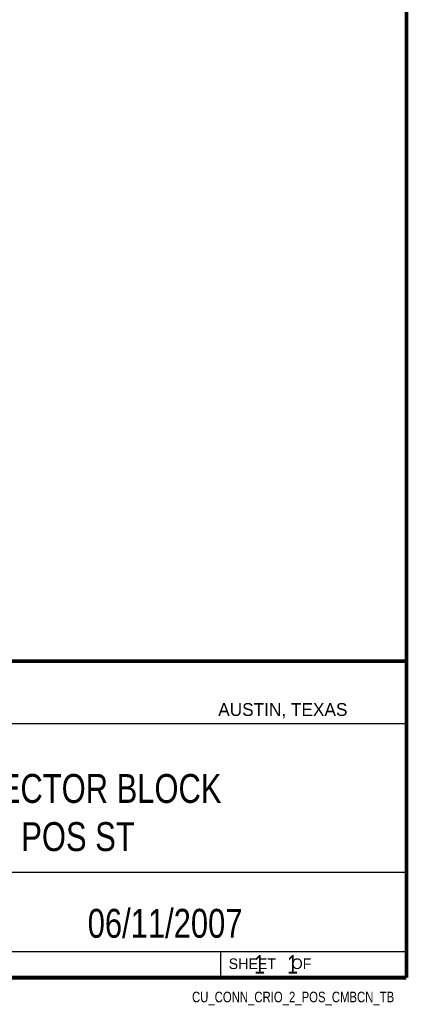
# Model space of a CAD drawing. Header units: inches. Extents: x 0.2 to 16.8, y 0.1 to 10.8.
# Tile 9 of 10: x 14.7 to 16.8, y 0.1 to 5.4. Entities that reach past the tile are written whole.
import ezdxf
from ezdxf.enums import TextEntityAlignment as Align

# ---------------------------------------------------------------- set-up
doc = ezdxf.new("R2010")
doc.units = ezdxf.units.IN
doc.header["$LTSCALE"] = 0.935
doc.header["$MEASUREMENT"] = 0
doc.layers.get('0').update_dxf_attribs({"linetype": 'CONTINUOUS'})
doc.styles.get("Standard").update_dxf_attribs({"font": 'txt', "width": 0.8})

msp = doc.modelspace()

# ---------------------------------------------------------------- linework, layer by layer
at = {"color": 2, "linetype": 'CONTINUOUS'}
for p, q in [((13.0652, 1.9695), (16.745, 1.9695)), ((16.745, 1.9695), (16.745, 0.2605)), ((13.0653, 1.6329), (16.75, 1.6329)), ((13.0652, 0.8295), (16.745, 0.8295)), ((13.0652, 0.4005), (16.745, 0.4005)), ((15.745, 0.4005), (15.745, 0.2605)), ((13.0652, 0.2605), (16.745, 0.2605)), ((15.7462, 0.2607), (16.7462, 0.2607)), ((15.7462, 0.2607), (15.7462, 0.2602)), ((15.7462, 0.2602), (16.7462, 0.2602)), ((16.7462, 0.2607), (16.7462, 0.2602))]:
    msp.add_line(p, q, dxfattribs=at)
at = {"color": 7, "linetype": 'CONTINUOUS', "const_width": 0.02}
for points in [[(16.75, 0.2586), (16.75, 10.7586)], [(11.4718, 1.9702), (16.75, 1.9707)], [(0.25, 0.2586), (16.75, 0.2586)]]:
    msp.add_lwpolyline(points, dxfattribs=at)

# ---------------------------------------------------------------- texts
at = {"color": 2, "linetype": 'CONTINUOUS'}
for s, height, p in [('AUSTIN, TEXAS', 0.069617, (15.7327, 1.6745)), ('SHEET    OF', 0.057262, (15.7892, 0.3052))]:
    msp.add_text(s, height=height, dxfattribs=at).set_placement(p)
at = {"color": 2, "linetype": 'CONTINUOUS', "width": 0.8}
msp.add_text('CU_CONN_CRIO_2_POS_CMBCN_TB', height=0.057262, dxfattribs=at).set_placement((16.6837, 0.1254), align=Align.RIGHT)
at = {"color": 7, "linetype": 'CONTINUOUS'}
for s, insert, char_height, width, attachment_point in [('CONNECTOR BLOCK\\P2 POS ST', (14.9051, 1.3603), 0.15625, 1.875, 2), ('06/11/2007 ', (15.4455, 0.6307), 0.15625, 1.375, 2), ('    1    1', (15.8075, 0.3805), 0.1, 0.8, 1)]:
    msp.add_mtext(s, dxfattribs=dict(at, insert=insert, char_height=char_height, width=width, attachment_point=attachment_point))

doc.saveas('drawing.dxf')
